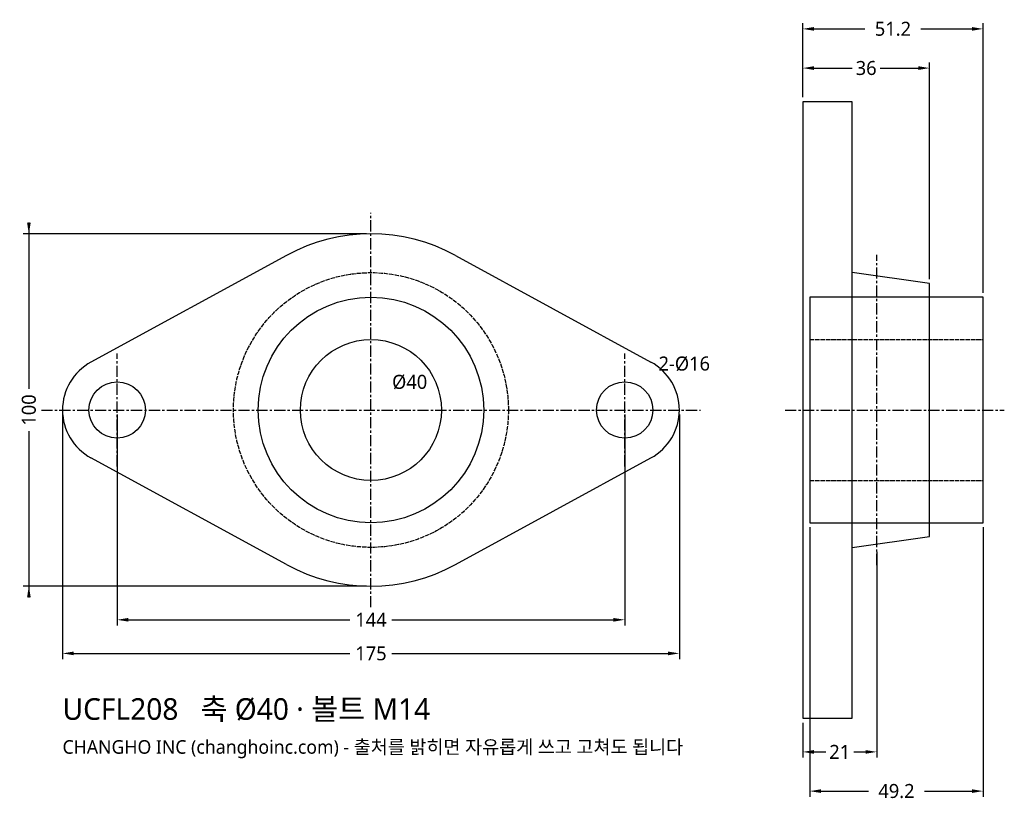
# Model space of a CAD drawing. Header units: millimetres. Extents: x -100 to 180, y -111 to 111.
import ezdxf

# ---------------------------------------------------------------- set-up
doc = ezdxf.new("R2010")
doc.units = ezdxf.units.MM
doc.linetypes.add('CENTER', pattern=[5.08, 3.175, -0.635, 0.635, -0.635])
doc.linetypes.add('DASHED', pattern=[1.524, 1.27, -0.254])
for name, color, linetype in [('문자', 7, 'CONTINUOUS'), ('숨은선', 3, 'DASHED'), ('외형선', 7, 'CONTINUOUS'), ('중심선', 1, 'CENTER'), ('치수', 4, 'CONTINUOUS')]:
    doc.layers.add(name, color=color, linetype=linetype)
doc.styles.add('CH_KOR', font='malgun.ttf')
doc.dimstyles.new('CH_DIM', dxfattribs={"dimtxt": 2.5, "dimasz": 2, "dimexe": 1, "dimexo": 0.8, "dimgap": 0.8, "dimtad": 1, "dimdec": 0, "dimtxsty": 'CH_KOR', "dimcen": 2.5, "dimclrd": 4, "dimclre": 4, "dimclrt": 4, "dimazin": 3, "dimtfac": 1, "dimtmove": 0, "dimatfit": 3})

# ---------------------------------------------------------------- blocks, each defined once
blk = doc.blocks.new('_CLOSEDFILLED')
at = {"color": 0, "linetype": 'BYBLOCK'}
blk.add_solid([(-1, 0.164), (0, 0), (-1, -0.164)], dxfattribs=at)
blk = doc.blocks.new('*D1')
at = {"color": 4}
for p, q in [((-87.5, -1.27), (-87.5, -70.68)), ((87.5, -1.27), (87.5, -70.68)), ((-84.32, -69.09), (-5.97, -69.09)), ((5.97, -69.09), (84.32, -69.09))]:
    blk.add_line(p, q, dxfattribs=at)
at = {"layer": 'Defpoints'}
for p in [(-87.5, 0), (87.5, 0), (-87.5, -69.09)]:
    blk.add_point(p, dxfattribs=at)
at = {"layer": '치수', "color": 4, "xscale": 3.1818181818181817, "yscale": 3.1818181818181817, "rotation": 180}
blk.add_blockref('_CLOSEDFILLED', (-87.5, -69.09), dxfattribs=at)
at = {"layer": '치수', "color": 4, "xscale": 3.1818181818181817, "yscale": 3.1818181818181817}
blk.add_blockref('_CLOSEDFILLED', (87.5, -69.09), dxfattribs=at)
at = {"layer": '치수', "color": 4, "insert": (0, -69.09), "char_height": 3.977, "attachment_point": 5, "style": 'CH_KOR'}
blk.add_mtext('175', dxfattribs=at)
blk = doc.blocks.new('*D2')
at = {"color": 4}
for p, q in [((-72, -1.27), (-72, -61.14)), ((72, -1.27), (72, -61.14)), ((-68.82, -59.55), (-5.97, -59.55)), ((5.97, -59.55), (68.82, -59.55))]:
    blk.add_line(p, q, dxfattribs=at)
at = {"layer": 'Defpoints'}
for p in [(-72, 0), (72, 0), (-72, -59.55)]:
    blk.add_point(p, dxfattribs=at)
at = {"layer": '치수', "color": 4, "xscale": 3.1818181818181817, "yscale": 3.1818181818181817, "rotation": 180}
blk.add_blockref('_CLOSEDFILLED', (-72, -59.55), dxfattribs=at)
at = {"layer": '치수', "color": 4, "xscale": 3.1818181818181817, "yscale": 3.1818181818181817}
blk.add_blockref('_CLOSEDFILLED', (72, -59.55), dxfattribs=at)
at = {"layer": '치수', "color": 4, "insert": (0, -59.55), "char_height": 3.977, "attachment_point": 5, "style": 'CH_KOR'}
blk.add_mtext('144', dxfattribs=at)
blk = doc.blocks.new('*D3')
at = {"color": 4}
for p, q in [((-97.05, 53.18), (-97.05, 5.97)), ((-1.27, 50), (-98.64, 50)), ((-97.05, -5.97), (-97.05, -53.18)), ((-1.27, -50), (-98.64, -50))]:
    blk.add_line(p, q, dxfattribs=at)
at = {"layer": 'Defpoints'}
for p in [(-97.05, 50), (0, 50), (0, -50)]:
    blk.add_point(p, dxfattribs=at)
at = {"layer": '치수', "color": 4, "xscale": 3.1818181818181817, "yscale": 3.1818181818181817}
for p, rotation in [((-97.05, 50), 270), ((-97.05, -50), 90)]:
    blk.add_blockref('_CLOSEDFILLED', p, dxfattribs=dict(at, rotation=rotation))
at = {"layer": '치수', "color": 4, "insert": (-97.05, 0), "char_height": 3.977, "attachment_point": 5, "rotation": 90, "style": 'CH_KOR'}
blk.add_mtext('100', dxfattribs=at)
blk = doc.blocks.new('*D4')
at = {"color": 4}
for p, q in [((122.5, 88.77), (122.5, 98.64)), ((158.5, 37.15), (158.5, 98.64)), ((125.68, 97.05), (136.52, 97.05)), ((144.48, 97.05), (155.32, 97.05))]:
    blk.add_line(p, q, dxfattribs=at)
at = {"layer": 'Defpoints'}
for p in [(122.5, 97.05), (122.5, 87.5), (158.5, 35.88)]:
    blk.add_point(p, dxfattribs=at)
at = {"layer": '치수', "color": 4, "xscale": 3.1818181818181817, "yscale": 3.1818181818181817, "rotation": 180}
blk.add_blockref('_CLOSEDFILLED', (122.5, 97.05), dxfattribs=at)
at = {"layer": '치수', "color": 4, "xscale": 3.1818181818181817, "yscale": 3.1818181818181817}
blk.add_blockref('_CLOSEDFILLED', (158.5, 97.05), dxfattribs=at)
at = {"layer": '치수', "color": 4, "insert": (140.5, 97.05), "char_height": 3.977, "attachment_point": 5, "style": 'CH_KOR'}
blk.add_mtext('36', dxfattribs=at)
blk = doc.blocks.new('*D5')
at = {"color": 4}
for p, q in [((122.5, 88.77), (122.5, 109.77)), ((173.7, 33.27), (173.7, 109.77)), ((125.68, 108.18), (140.15, 108.18)), ((156.05, 108.18), (170.52, 108.18))]:
    blk.add_line(p, q, dxfattribs=at)
at = {"layer": 'Defpoints'}
for p in [(122.5, 108.18), (122.5, 87.5), (173.7, 32)]:
    blk.add_point(p, dxfattribs=at)
at = {"layer": '치수', "color": 4, "xscale": 3.1818181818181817, "yscale": 3.1818181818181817, "rotation": 180}
blk.add_blockref('_CLOSEDFILLED', (122.5, 108.18), dxfattribs=at)
at = {"layer": '치수', "color": 4, "xscale": 3.1818181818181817, "yscale": 3.1818181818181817}
blk.add_blockref('_CLOSEDFILLED', (173.7, 108.18), dxfattribs=at)
at = {"layer": '치수', "color": 4, "insert": (148.1, 108.18), "char_height": 3.977, "attachment_point": 5, "style": 'CH_KOR'}
blk.add_mtext('51.2', dxfattribs=at)
blk = doc.blocks.new('*D6')
at = {"color": 4}
for p, q in [((143.5, -40.27), (143.5, -98.64)), ((122.5, -88.77), (122.5, -98.64)), ((125.68, -97.05), (129.02, -97.05)), ((136.98, -97.05), (140.32, -97.05))]:
    blk.add_line(p, q, dxfattribs=at)
at = {"layer": 'Defpoints'}
for p in [(143.5, -39), (122.5, -87.5), (122.5, -97.05)]:
    blk.add_point(p, dxfattribs=at)
at = {"layer": '치수', "color": 4, "xscale": 3.1818181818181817, "yscale": 3.1818181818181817, "rotation": 180}
blk.add_blockref('_CLOSEDFILLED', (122.5, -97.05), dxfattribs=at)
at = {"layer": '치수', "color": 4, "xscale": 3.1818181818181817, "yscale": 3.1818181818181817}
blk.add_blockref('_CLOSEDFILLED', (143.5, -97.05), dxfattribs=at)
at = {"layer": '치수', "color": 4, "insert": (133, -97.05), "char_height": 3.977, "attachment_point": 5, "style": 'CH_KOR'}
blk.add_mtext('21', dxfattribs=at)
blk = doc.blocks.new('*D7')
at = {"color": 4}
for p, q in [((124.5, -33.27), (124.5, -109.77)), ((173.7, -33.27), (173.7, -109.77)), ((127.68, -108.18), (141.15, -108.18)), ((157.05, -108.18), (170.52, -108.18))]:
    blk.add_line(p, q, dxfattribs=at)
at = {"layer": 'Defpoints'}
for p in [(124.5, -32), (173.7, -32), (124.5, -108.18)]:
    blk.add_point(p, dxfattribs=at)
at = {"layer": '치수', "color": 4, "xscale": 3.1818181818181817, "yscale": 3.1818181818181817, "rotation": 180}
blk.add_blockref('_CLOSEDFILLED', (124.5, -108.18), dxfattribs=at)
at = {"layer": '치수', "color": 4, "xscale": 3.1818181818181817, "yscale": 3.1818181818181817}
blk.add_blockref('_CLOSEDFILLED', (173.7, -108.18), dxfattribs=at)
at = {"layer": '치수', "color": 4, "insert": (149.1, -108.18), "char_height": 3.977, "attachment_point": 5, "style": 'CH_KOR'}
blk.add_mtext('49.2', dxfattribs=at)

msp = doc.modelspace()

# ---------------------------------------------------------------- linework, layer by layer
at = {"layer": '숨은선'}
for p, q in [((124.5, 20), (173.7, 20)), ((124.5, -20), (173.7, -20))]:
    msp.add_line(p, q, dxfattribs=at)
msp.add_circle((0, 0), 39, dxfattribs=at)
at = {"layer": '외형선'}
for p, q in [((-23.96, 43.89), (-79.43, 13.6)), ((23.96, 43.89), (79.43, 13.6)), ((-23.96, -43.89), (-79.43, -13.6)), ((23.96, -43.89), (79.43, -13.6))]:
    msp.add_line(p, q, dxfattribs=at)
for points in [[(122.5, -87.5), (136.5, -87.5), (136.5, 87.5), (122.5, 87.5)], [(124.5, -32), (173.7, -32), (173.7, 32), (124.5, 32)]]:
    msp.add_lwpolyline(points, close=True, dxfattribs=at)
msp.add_lwpolyline([(136.5, -39), (158.5, -35.88), (158.5, 35.88), (136.5, 39)], dxfattribs=at)
for centre, radius in [((0, 0), 32), ((0, 0), 20), ((-72, 0), 8), ((72, 0), 8)]:
    msp.add_circle(centre, radius, dxfattribs=at)
for centre, radius, start, end in [((0, 0), 50, 61.369, 118.631), ((-72, 0), 15.5, 118.631, 241.369), ((72, 0), 15.5, -61.369, 61.369), ((0, 0), 50, 241.369, 298.631)]:
    msp.add_arc(centre, radius, start, end, dxfattribs=at)
at = {"layer": '중심선'}
for p, q in [((0, -56), (0, 56)), ((143.5, -44), (143.5, 44)), ((-72, -16), (-72, 16)), ((72, -16), (72, 16)), ((-93.5, 0), (93.5, 0)), ((117.5, 0), (179.7, 0))]:
    msp.add_line(p, q, dxfattribs=at)

# ---------------------------------------------------------------- texts
at = {"layer": '문자', "style": 'CH_KOR'}
for s, height, p in [('UCFL208   축 Ø40 · 볼트 M14', 6.125, (-87.5, -87.94)), ('CHANGHO INC (changhoinc.com) - 출처를 밝히면 자유롭게 쓰고 고쳐도 됩니다', 3.85, (-87.5, -97.57))]:
    msp.add_text(s, height=height, dxfattribs=at).set_placement(p)
at = {"layer": '치수', "style": 'CH_KOR'}
for s, p in [('2-Ø16', (81.6, 11.2)), ('Ø40', (6, 6))]:
    msp.add_text(s, height=3.977, dxfattribs=at).set_placement(p)

# ---------------------------------------------------------------- dimensions: what is measured, and where the dimension line sits
at = {"layer": '치수'}
for base, p1, p2, text, picture, middle in [((122.5, 108.18), (122.5, 87.5), (173.7, 32), '51.2', '*D5', (148.1, 108.18)), ((124.5, -108.18), (124.5, -32), (173.7, -32), '49.2', '*D7', (149.1, -108.18))]:
    dim = msp.add_linear_dim(base=base, p1=p1, p2=p2, text=text, dimstyle='CH_DIM', override={"dimscale": 1.590909, "dimdec": 1, "dimzin": 8, "dimdsep": 46}, dxfattribs=at)
    dim.commit()
    dim.dimension.update_dxf_attribs({"geometry": picture, "text_midpoint": middle})
for base, p1, p2, picture, middle in [((122.5, 97.05), (122.5, 87.5), (158.5, 35.88), '*D4', (140.5, 97.05)), ((-87.5, -69.09), (-87.5, 0), (87.5, 0), '*D1', (0, -69.09)), ((-72, -59.55), (-72, 0), (72, 0), '*D2', (0, -59.55)), ((122.5, -97.05), (122.5, -87.5), (143.5, -39), '*D6', (133, -97.05))]:
    dim = msp.add_linear_dim(base=base, p1=p1, p2=p2, dimstyle='CH_DIM', override={"dimscale": 1.590909, "dimdec": 1, "dimzin": 8, "dimdsep": 46}, dxfattribs=at)
    dim.commit()
    dim.dimension.update_dxf_attribs({"geometry": picture, "text_midpoint": middle})
dim = msp.add_linear_dim(base=(-97.05, 50), p1=(0, 50), p2=(0, -50), angle=90, dimstyle='CH_DIM', override={"dimscale": 1.590909, "dimdec": 1, "dimzin": 8, "dimdsep": 46}, dxfattribs=at)
dim.commit()
dim.dimension.update_dxf_attribs({"geometry": '*D3', "text_midpoint": (-97.05, 0)})

doc.saveas('drawing.dxf')
